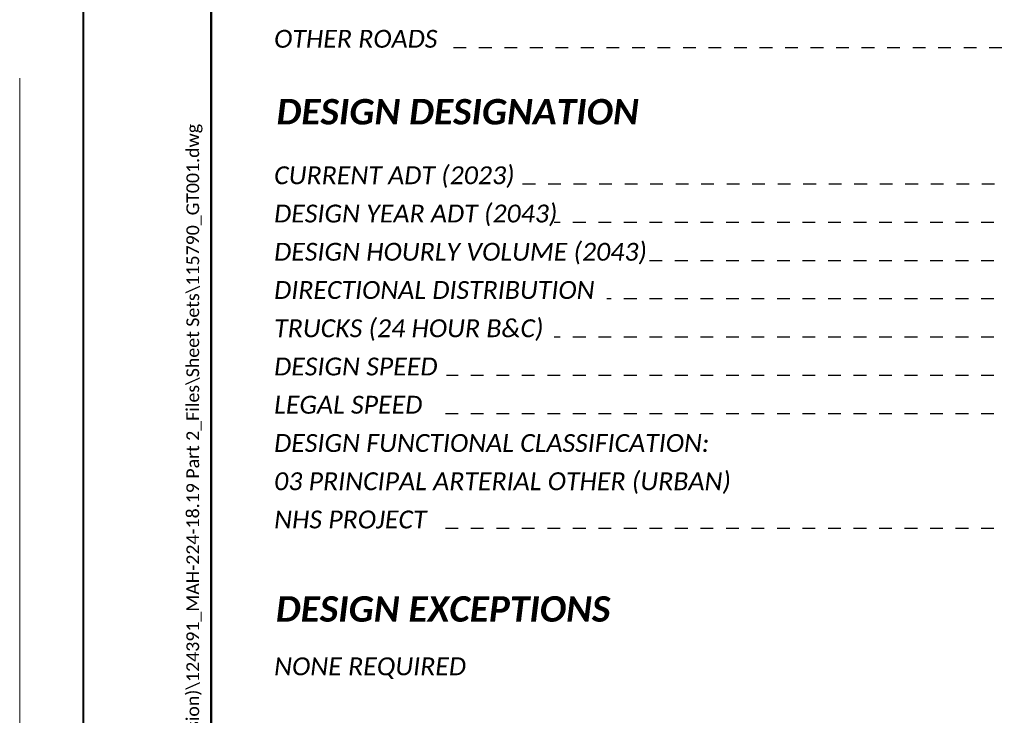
# Paper-space layout 'Title Sheet' of a CAD drawing. Header units: feet. Extents: x 0 to 34, y 0 to 22.
# Tile 7 of 47: x 0 to 7.7, y 5.6 to 11.1. Entities that reach past the tile are written whole.
import ezdxf
from ezdxf.enums import TextEntityAlignment as Align

# ---------------------------------------------------------------- set-up
doc = ezdxf.new("R2010")
doc.units = ezdxf.units.FT
doc.header["$MEASUREMENT"] = 0
for name, pattern in [('DGN Style 3', [25.340844, 18.100603, -7.240241]), ('OhDOT_USTN2', [0.11, 0.069, -0.041]), ('OhDOT_USTN3', [0.22, 0.165, -0.055])]:
    doc.linetypes.add(name, pattern=pattern)
for name, color, linetype in [('SH_Border', 7, 'Continuous'), ('SH_Data', 7, 'Continuous'), ('SH_Text', 7, 'Continuous')]:
    doc.layers.add(name, color=color, linetype=linetype)
doc.layers.add('SH_Cut_Line', color=7, linetype='OhDOT_USTN3', plot=False)
doc.styles.add('Style-Calibri', font='calibri.ttf')
doc.styles.add('Style-Calibri IF', font='calibrii.ttf')

psp = doc.layouts.new('Title Sheet')

# ---------------------------------------------------------------- linework, layer by layer
at = {"layer": 'SH_Border', "color": 7, "linetype": 'Continuous', "lineweight": 40, "flags": 128}
for points in [[(0.5, 21.5), (1.5, 21.5), (1.5, 0.5), (0.5, 0.5)], [(1.5, 21.5), (33.5, 21.5), (33.5, 0.5), (1.5, 0.5)]]:
    psp.add_lwpolyline(points, close=True, dxfattribs=at)
at = {"layer": 'SH_Cut_Line', "color": 7, "linetype": 'DGN Style 3', "lineweight": 0, "flags": 128}
psp.add_lwpolyline([(0, 0), (34, 0), (34, 22), (0, 22)], close=True, dxfattribs=at)
at = {"layer": 'SH_Data', "color": 7, "linetype": 'OhDOT_USTN2'}
for p, q in [((7.7, 10.8767), (3.3471, 10.8767)), ((7.6424, 9.8062), (3.871, 9.8062)), ((7.6368, 9.5062), (4.1885, 9.5062)), ((7.6368, 9.2062), (4.8723, 9.2062)), ((7.6368, 8.9062), (4.6037, 8.9062)), ((7.6368, 8.6062), (4.1885, 8.6062)), ((7.6368, 8.3062), (3.346, 8.3062)), ((7.6368, 8.0062), (3.2422, 8.0062)), ((7.6368, 7.1062), (3.2669, 7.1062))]:
    psp.add_line(p, q, dxfattribs=at)

# ---------------------------------------------------------------- texts
at = {"layer": 'SH_Border', "color": 7, "linetype": 'Continuous', "lineweight": 0, "insert": (1.4333, 0.6), "char_height": 0.1, "attachment_point": 7, "rotation": 90, "line_spacing_factor": 0.696338, "style": 'Style-Calibri'}
psp.add_mtext('\\pxsm1;DATE: 3/27/2026  TIME: 9:06:19 AM  USER: Bodnar, Ellie\\PN:\\\\01\\\\61\\\\04G49-00\\\\D_Design\\\\Deliverables\\\\26.04.08 - To ODOT (Final Submission)\\\\124391_MAH-224-18.19 Part 2_Files\\\\Sheet Sets\\\\115790_GT001.dwg', dxfattribs=at)
at = {"layer": 'SH_Data', "insert": (2.0135, 10.4747), "char_height": 0.2, "width": 3.884535, "attachment_point": 1, "style": 'Style-Calibri IF'}
psp.add_mtext('{\\fCalibri|b1|i1|c0|p39;DESIGN DESIGNATION}', dxfattribs=at)
at = {"layer": 'SH_Text', "lineweight": 0, "style": 'Style-Calibri IF'}
for s, p in [('OTHER ROADS', (1.9944, 10.8767)), ('CURRENT ADT (2023)', (1.9944, 9.8062)), ('DESIGN YEAR ADT (2043)', (1.9944, 9.5062)), ('DESIGN HOURLY VOLUME (2043)', (1.9944, 9.2062)), ('DIRECTIONAL DISTRIBUTION', (1.9944, 8.9062)), ('TRUCKS (24 HOUR B&C)', (1.9944, 8.6062)), ('DESIGN SPEED', (1.9944, 8.3062)), ('LEGAL SPEED', (1.9944, 8.0062)), ('DESIGN FUNCTIONAL CLASSIFICATION:', (1.9944, 7.7062)), ('03 PRINCIPAL ARTERIAL OTHER (URBAN)', (1.9944, 7.4062)), ('NHS PROJECT', (1.9944, 7.1062))]:
    psp.add_text(s, height=0.14, dxfattribs=at).set_placement(p)
at = {"layer": 'SH_Text', "color": 7, "lineweight": 0, "style": 'Style-Calibri IF'}
psp.add_text('NONE REQUIRED', height=0.14, dxfattribs=at).set_placement((1.9944, 6.0944), align=Align.TOP_LEFT)
at = {"layer": 'SH_Text', "insert": (2.008, 6.5744), "char_height": 0.2, "width": 3.351488, "attachment_point": 1, "style": 'Style-Calibri IF'}
psp.add_mtext('{\\fCalibri|b1|i1|c0|p39;DESIGN EXCEPTIONS}', dxfattribs=at)

doc.saveas('drawing.dxf')
